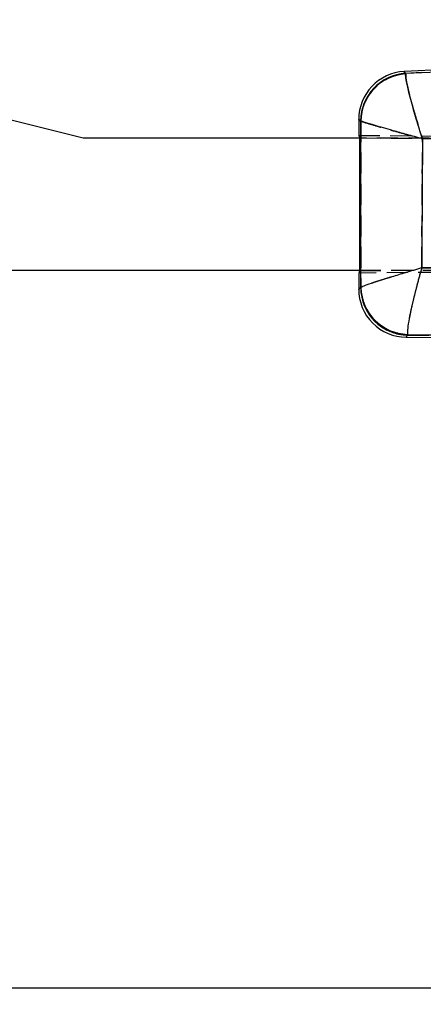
# Model space of a CAD drawing. Extents: x 79 to 836, y 26 to 563.
# Tile 11 of 16: x 269 to 318, y 390 to 510. Entities that reach past the tile are written whole.
import ezdxf

# ---------------------------------------------------------------- set-up
doc = ezdxf.new("R2010")
doc.units = 0
doc.header["$LTSCALE"] = 2
doc.linetypes.add('HIDDEN', pattern=[1.905, 1.27, -0.635])
doc.layers.get('0').update_dxf_attribs({"linetype": 'CONTINUOUS'})
doc.styles.add('SLDTEXTSTYLE0', font='TXT', dxfattribs={"width": 0.75})
doc.dimstyles.new('SLDDIMSTYLE1', dxfattribs={"dimtxt": 7, "dimasz": 6.604, "dimexe": 0, "dimexo": 0.0625, "dimgap": 1.75, "dimtad": 1, "dimdec": 0, "dimrnd": 1e-09, "dimzin": 12, "dimtxsty": 'SLDTEXTSTYLE0', "dimsah": 1, "dimcen": 0.09, "dimazin": 3, "dimtfac": 1, "dimtdec": 0, "dimtofl": 0, "dimtmove": 0, "dimatfit": 3, "dimtolj": 1, "dimtzin": 12})

# ---------------------------------------------------------------- blocks, each defined once
blk = doc.blocks.new('_D_1')
at = {"color": 218, "linetype": 'CONTINUOUS'}
for p, q in [((410.83, 484.28), (410.83, 390.31)), ((106.12, 477.81), (106.12, 390.31)), ((106.12, 392.31), (410.83, 392.31))]:
    blk.add_line(p, q, dxfattribs=at)
for points in [[(106.12, 392.31), (112.73, 391.3), (112.73, 393.33)], [(410.83, 392.31), (404.23, 393.33), (404.23, 391.3)]]:
    blk.add_solid(points, dxfattribs=at)
at = {"color": 218, "linetype": 'CONTINUOUS', "insert": (240.13, 401.34, 0.1), "char_height": 7, "attachment_point": 1, "style": 'SLDTEXTSTYLE0'}
blk.add_mtext('305', dxfattribs=at)

msp = doc.modelspace()

# ---------------------------------------------------------------- linework, layer by layer
at = {"color": 7, "linetype": 'CONTINUOUS'}
for p, q in [((276.629707, 495.214295), (219.084894, 509.561505)), ((373.141361, 506.305661), (315.487316, 503.283825)), ((315.696856, 503.067497), (321.846357, 503.345612)), ((315.696856, 503.067497), (315.682141, 503.002312)), ((310.004635, 497.506227), (310.00465, 495.551642)), ((310.245981, 497.290369), (310.231639, 497.308303)), ((310.131019, 495.214477), (276.629707, 495.214295)), ((310.131108, 479.174949), (310.131019, 495.253913)), ((321.650496, 495.334297), (317.723004, 495.131295)), ((317.625595, 479.491513), (319.856873, 479.50593)), ((259.356229, 479.214203), (310.131108, 479.214475)), ((310.004739, 478.87722), (310.004746, 476.896428)), ((310.237227, 477.108173), (310.25829, 477.138616)), ((315.739794, 471.111178), (358.26656, 470.740281)), ((315.921871, 471.447829), (315.953558, 471.3418)), ((320.505856, 471.340761), (315.953558, 471.3418))]:
    msp.add_line(p, q, dxfattribs=at)
at = {"color": 7, "linetype": 'HIDDEN'}
for p, q in [((321.366994, 503.320489), (315.699791, 503.064465)), ((315.699791, 503.064465), (315.685002, 502.99855)), ((310.23482, 497.305527), (310.249334, 497.287393)), ((310.00465, 495.553024), (386.648564, 494.884573)), ((310.131019, 495.253913), (387.285782, 494.60455)), ((387.129707, 495.214887), (310.131019, 495.214477)), ((310.133478, 478.87696), (310.133388, 495.551903)), ((317.723771, 495.127905), (321.169158, 495.305605)), ((399.742378, 479.659446), (310.004739, 478.875835)), ((310.131108, 479.174949), (399.869127, 479.931179)), ((319.473458, 479.505133), (317.628091, 479.493335)), ((310.131108, 479.214475), (387.129797, 479.214888)), ((310.261538, 477.141552), (310.240356, 477.111023)), ((315.956434, 471.344903), (315.924881, 471.451234)), ((315.956434, 471.344903), (320.12335, 471.344095))]:
    msp.add_line(p, q, dxfattribs=at)
at = {"color": 8, "linetype": 'CONTINUOUS', "flags": 128}
for points in [[(315.487316, 503.283825), (315.510286, 503.260117), (315.696856, 503.067497)], [(310.231639, 497.308303), (310.02952, 497.484531), (310.004635, 497.506227)], [(310.004746, 476.896428), (310.03025, 476.919651), (310.237227, 477.108173)], [(315.953558, 471.3418), (315.763241, 471.136473), (315.739794, 471.111178)]]:
    msp.add_lwpolyline(points, dxfattribs=at)
at = {"color": 7, "linetype": 'HIDDEN', "flags": 128}
for points in [[(315.699791, 503.064465), (315.511262, 503.259104), (315.487316, 503.283825)], [(310.004635, 497.506227), (310.030585, 497.483607), (310.23482, 497.305527)], [(310.240356, 477.111023), (310.031293, 476.920601), (310.004746, 476.896428)], [(315.739794, 471.111178), (315.764194, 471.137509), (315.956434, 471.344903)]]:
    msp.add_lwpolyline(points, dxfattribs=at)
at = {"color": 7, "linetype": 'CONTINUOUS'}
for centre, radius, start, end in [((315.790138, 497.506258), 5.7855, 92.68652187, 180.34440323), ((316.041364, 497.267855), 5.809866, 93.39946499, 179.60110634), ((316.070283, 497.190093), 5.825165, 93.82056318, 179.01363995), ((316.047975, 477.151946), 5.810913, 180.43160225, 269.06900891), ((316.087784, 477.276595), 5.831127, 181.35588517, 268.36954663), ((315.790248, 476.896458), 5.7855, 179.56905603, 269.80490695)]:
    msp.add_arc(centre, radius, start, end, dxfattribs=at)
at = {"color": 7, "linetype": 'HIDDEN'}
for centre, radius, start, end in [((316.044882, 497.264516), 5.810206, 93.40501873, 179.59557297), ((316.074152, 497.185859), 5.825702, 93.83013748, 179.00136682), ((316.051439, 477.155378), 5.811252, 180.43732466, 269.06326447), ((316.091563, 477.280532), 5.831681, 181.36560401, 268.3621418)]:
    msp.add_arc(centre, radius, start, end, dxfattribs=at)
at = {"color": 7, "linetype": 'CONTINUOUS'}
for centre, major_axis, start_param, end_param in [((381.257652, 494.930207), (71.25299, -0.624489), 3.1419280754, 3.2017721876), ((381.257734, 479.499418), (71.252983, 0.625253), 3.0814131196, 3.1412572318)]:
    msp.add_ellipse(centre, major_axis=major_axis, ratio=0.0699241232, start_param=start_param, end_param=end_param, dxfattribs=at)
for points, knots in [([(317.723004, 495.131295), (317.721099, 495.137186), (317.516559, 495.769686), (317.12911, 497.001558), (316.652477, 498.610852), (316.283841, 499.940648), (315.952216, 501.236872), (315.690412, 502.442262), (315.684874, 502.817263), (315.682141, 503.002312)], [0, 0, 0, 0, 0.0015915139, 0.1708799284, 0.3318782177, 0.4598514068, 0.5877995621, 0.7965948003, 1, 1, 1, 1]), ([(310.25829, 477.138616), (310.255922, 480.499494), (310.25119, 487.216693), (310.247717, 493.933996), (310.245981, 497.290369)], [0, 0, 0, 0, 0.5003390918, 1, 1, 1, 1]), ([(317.723004, 495.131295), (317.717048, 495.132931), (317.077563, 495.308532), (315.842546, 495.64985), (314.257242, 496.094298), (312.971342, 496.46026), (311.744297, 496.815583), (310.647646, 497.143684), (310.378697, 497.241902), (310.245981, 497.290369)], [0, 0, 0, 0, 0.0015914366, 0.17088118, 0.3318796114, 0.4598522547, 0.5878005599, 0.7965953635, 1, 1, 1, 1]), ([(317.723004, 495.131295), (317.708294, 492.511668), (317.679019, 487.298369), (317.643344, 482.085147), (317.625595, 479.491513)], [0, 0, 0, 0, 0.5024892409, 1, 1, 1, 1]), ([(317.625595, 479.491513), (317.619669, 479.489801), (316.959676, 479.299086), (315.688986, 478.926683), (314.072218, 478.438531), (312.778272, 478.035261), (311.643052, 477.668155), (310.640252, 477.322973), (310.389276, 477.201838), (310.25829, 477.138616)], [0, 0, 0, 0, 0.0016043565, 0.1786865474, 0.3465683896, 0.4795373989, 0.6124765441, 0.7977482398, 1, 1, 1, 1]), ([(317.625595, 479.491513), (317.623884, 479.485565), (317.433319, 478.823229), (317.076097, 477.532739), (316.648873, 475.849148), (316.330705, 474.465232), (316.076742, 473.212577), (315.891907, 472.045578), (315.911595, 471.652819), (315.921871, 471.447829)], [0, 0, 0, 0, 0.0016046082, 0.1786813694, 0.3465628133, 0.4795300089, 0.6124663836, 0.797737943, 1, 1, 1, 1])]:
    msp.add_open_spline(points, degree=3, knots=knots, dxfattribs=at)
at = {"color": 7, "linetype": 'HIDDEN'}
for points, knots in [([(315.685002, 502.99855), (315.687673, 502.813528), (315.693094, 502.438041), (315.954074, 501.233887), (316.285304, 499.937569), (316.65362, 498.607692), (317.130033, 496.998296), (317.517318, 495.766322), (317.721866, 495.133796), (317.723771, 495.127905)], [0, 0, 0, 0, 0.2029403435, 0.4118524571, 0.5398734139, 0.6679185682, 0.8290150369, 0.9984075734, 1, 1, 1, 1]), ([(310.249334, 497.287393), (310.25106, 493.932112), (310.254514, 487.216783), (310.259196, 480.501552), (310.261538, 477.141552)], [0, 0, 0, 0, 0.4996449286, 1, 1, 1, 1]), ([(310.249334, 497.287393), (310.381924, 497.238883), (310.651006, 497.140435), (311.74591, 496.812567), (312.972572, 496.457132), (314.258207, 496.091077), (315.843341, 495.646549), (317.078319, 495.305145), (317.717816, 495.129541), (317.723771, 495.127905)], [0, 0, 0, 0, 0.202940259, 0.4118520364, 0.5398721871, 0.6679172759, 0.8290140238, 0.9984076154, 1, 1, 1, 1]), ([(317.628091, 479.493335), (317.645506, 482.086214), (317.68051, 487.2977), (317.709303, 492.509261), (317.723771, 495.127905)], [0, 0, 0, 0, 0.4975316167, 1, 1, 1, 1]), ([(317.628091, 479.493335), (317.622165, 479.491623), (316.963468, 479.301282), (315.695176, 478.929578), (314.079951, 478.441991), (312.785688, 478.038769), (311.649131, 477.671426), (310.64487, 477.326034), (310.392998, 477.204818), (310.261538, 477.141552)], [0, 0, 0, 0, 0.0016050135, 0.178408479, 0.3460595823, 0.4791540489, 0.6122174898, 0.7976050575, 1, 1, 1, 1]), ([(317.628091, 479.493335), (317.62638, 479.487387), (317.436189, 478.826348), (317.079731, 477.538281), (316.652924, 475.856435), (316.334665, 474.472395), (316.080366, 473.218512), (315.895208, 472.050195), (315.914705, 471.656645), (315.924881, 471.451234)], [0, 0, 0, 0, 0.0016052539, 0.1784029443, 0.3460543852, 0.47914624, 0.6122075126, 0.797595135, 1, 1, 1, 1])]:
    msp.add_open_spline(points, degree=3, knots=knots, dxfattribs=at)

# ---------------------------------------------------------------- dimensions: what is measured, and where the dimension line sits
at = {"color": 218, "linetype": 'CONTINUOUS'}
dim = msp.add_linear_dim(base=(410.832065, 392.314192), p1=(106.124422, 479.813671), p2=(410.832065, 486.280789), dimstyle='SLDDIMSTYLE1', dxfattribs=at)
dim.commit()
dim.dimension.update_dxf_attribs({"geometry": '_D_1', "text_midpoint": (250.730675, 392.314192), "dimtype": 160})

doc.saveas('drawing.dxf')
